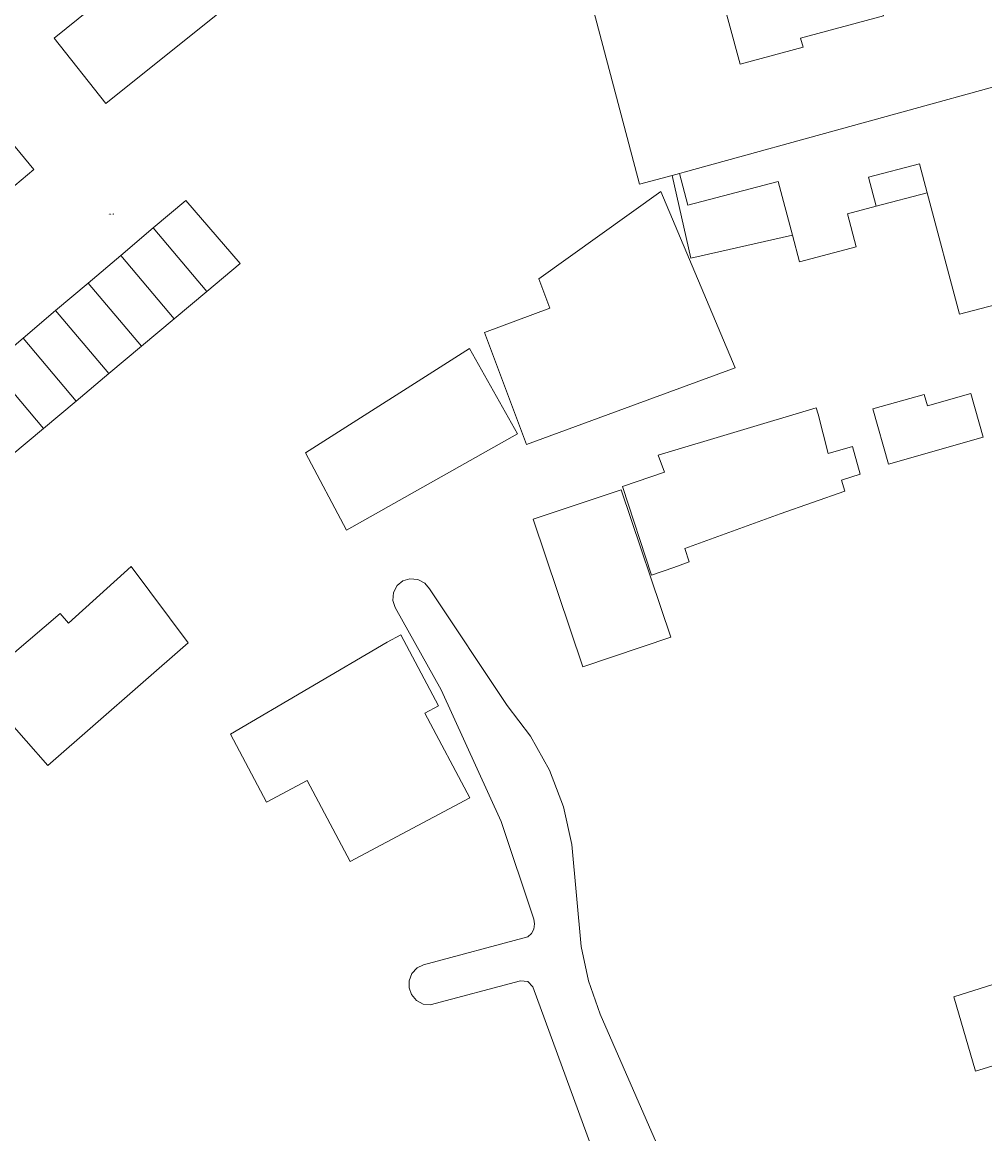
# Model space of a CAD drawing. Header units: metres. Extents: x 197457 to 198138, y 353986 to 354984.
# Tile 74 of 217: x 197714 to 197775, y 354213 to 354283. Entities that reach past the tile are written whole.
import ezdxf

# ---------------------------------------------------------------- set-up
doc = ezdxf.new("R2010")
doc.units = ezdxf.units.M
doc.header["$MEASUREMENT"] = 0
for name, color, linetype, lineweight in [('bijgebouw', 1, 'Continuous', 13), ('dakrand bijgebouw', 1, 'Continuous', 13), ('grens WOZ object', 7, 'Continuous', 0), ('hoofdgebouw', 1, 'Continuous', 0), ('Hoogtepunt', 7, 'Continuous', 0), ('insteek sloot', 5, 'Continuous', 0), ('tussenmuur', 1, 'Continuous', 13), ('tussenmuur bijgebouw (GBKN Zuid)', 1, 'Continuous', 13)]:
    doc.layers.add(name, color=color, linetype=linetype, lineweight=lineweight)
doc.styles.add('Style-WORKING', font='WORKING.shx')

msp = doc.modelspace()

# ---------------------------------------------------------------- linework, layer by layer
at = {"layer": 'bijgebouw', "linetype": 'Continuous', "lineweight": 13}
for p, q in [((197722.779, 354270.446), (197720.718, 354268.701)), ((197720.718, 354268.701), (197718.658, 354266.957)), ((197716.598, 354265.213), (197718.658, 354266.957)), ((197726.176, 354266.433), (197724.108, 354264.697)), ((197714.538, 354263.469), (197716.598, 354265.213)), ((197724.108, 354264.697), (197722.041, 354262.961)), ((197712.477, 354261.724), (197714.538, 354263.469)), ((197722.041, 354262.961), (197719.974, 354261.226)), ((197719.974, 354261.226), (197717.906, 354259.49)), ((197717.906, 354259.49), (197715.839, 354257.754)), ((197715.839, 354257.754), (197713.771, 354256.018))]:
    msp.add_line(p, q, dxfattribs=at)
at = {"layer": 'bijgebouw', "linetype": 'Continuous', "lineweight": 13, "flags": 128}
for points in [[(197730.035, 354286.559), (197719.784, 354278.316), (197716.503, 354282.452), (197727.677, 354291.491)], [(197711.748, 354278.319), (197715.223, 354274.139), (197713.213, 354272.467)], [(197722.779, 354270.446), (197724.839, 354272.19), (197728.278, 354268.198), (197726.176, 354266.433)], [(197764.849, 354258.66), (197764.739, 354259.07), (197754.739, 354256.071), (197755.136, 354254.985), (197752.475, 354254.086), (197754.314, 354248.477), (197755.724, 354248.958)], [(197764.849, 354258.66), (197765.494, 354256.168), (197767.019, 354256.606)], [(197762.448, 354252.346), (197766.535, 354253.795), (197766.337, 354254.484), (197767.512, 354254.861), (197767.019, 354256.606)], [(197746.826, 354252.009), (197752.398, 354253.881), (197755.535, 354244.541), (197749.963, 354242.669), (197746.826, 354252.009)], [(197711.464, 354241.721), (197712.656, 354242.762), (197712.823, 354242.579), (197716.891, 354246.054), (197717.413, 354245.444), (197721.384, 354249.025), (197724.979, 354244.189)], [(197724.979, 354244.189), (197716.099, 354236.43), (197713.37, 354239.554)]]:
    msp.add_lwpolyline(points, dxfattribs=at)
at = {"layer": 'dakrand bijgebouw', "linetype": 'Continuous', "lineweight": 13, "flags": 128}
msp.add_lwpolyline([(197755.724, 354248.958), (197756.695, 354249.319), (197756.417, 354250.169), (197762.448, 354252.346)], dxfattribs=at)
at = {"layer": 'grens WOZ object', "linetype": 'Continuous', "lineweight": 0}
for p, q in [((197755.612, 354273.767), (197756.079, 354273.89)), ((197754.896, 354272.753), (197747.179, 354267.223)), ((197771.76, 354272.678), (197768.531, 354271.824)), ((197742.791, 354262.816), (197732.406, 354256.219)), ((197768.313, 354258.99), (197771.565, 354259.915)), ((197771.565, 354259.915), (197771.772, 354259.186)), ((197771.772, 354259.186), (197774.518, 354259.968)), ((197774.518, 354259.968), (197775.305, 354257.201)), ((197769.308, 354255.494), (197768.313, 354258.99)), ((197775.305, 354257.201), (197769.308, 354255.494)), ((197734.998, 354251.312), (197732.406, 354256.219))]:
    msp.add_line(p, q, dxfattribs=at)
at = {"layer": 'grens WOZ object', "linetype": 'Continuous', "lineweight": 0, "flags": 128}
for points in [[(197771.76, 354272.678), (197771.274, 354274.515), (197768.045, 354273.661), (197768.531, 354271.824)], [(197763.224, 354269.987), (197756.791, 354268.538), (197755.612, 354273.767)], [(197763.224, 354269.987), (197762.324, 354273.39), (197756.611, 354271.879), (197756.079, 354273.89)], [(197754.896, 354272.753), (197759.602, 354261.601), (197746.407, 354256.742)], [(197746.407, 354256.742), (197743.747, 354263.83), (197747.871, 354265.377), (197747.179, 354267.223)], [(197742.791, 354262.816), (197745.833, 354257.412), (197734.998, 354251.312)], [(197737.572, 354244.238), (197727.657, 354238.407), (197729.944, 354234.103), (197732.521, 354235.472), (197735.243, 354230.35), (197742.814, 354234.373), (197739.962, 354239.741)], [(197737.572, 354244.238), (197738.441, 354244.7), (197740.831, 354240.203), (197739.962, 354239.741)], [(197779.83, 354218.615), (197774.823, 354217.074), (197773.439, 354221.798), (197778.325, 354223.318), (197779.83, 354218.615)]]:
    msp.add_lwpolyline(points, dxfattribs=at)
at = {"layer": 'hoofdgebouw', "linetype": 'Continuous', "lineweight": 0}
for q in [(197771.76, 354272.678), (197782.57, 354267.313)]:
    msp.add_line((197773.792, 354264.992), q, dxfattribs=at)
at = {"layer": 'hoofdgebouw', "linetype": 'Continuous', "lineweight": 0, "flags": 128}
for points in [[(197767.038, 354291.105), (197768.991, 354283.864), (197763.748, 354282.45), (197763.902, 354281.88), (197759.915, 354280.805), (197757.774, 354288.741), (197749.983, 354286.717), (197753.556, 354273.223), (197755.612, 354273.767)], [(197768.531, 354271.824), (197766.713, 354271.343), (197767.265, 354269.255), (197763.669, 354268.304), (197763.224, 354269.987)]]:
    msp.add_lwpolyline(points, dxfattribs=at)
at = {"layer": 'insteek sloot', "linetype": 'Continuous', "lineweight": 0, "flags": 128}
for points in [[(197738.086, 354246.431), (197737.944, 354246.872), (197737.984, 354247.372), (197738.22, 354247.814), (197738.578, 354248.108), (197739.019, 354248.249), (197739.519, 354248.208), (197739.961, 354247.971), (197740.254, 354247.612), (197745.174, 354240.219), (197746.657, 354238.278), (197747.859, 354236.123), (197748.74, 354233.818), (197749.277, 354231.435), (197749.862, 354224.976), (197750.316, 354222.795), (197751.056, 354220.694), (197754.782, 354212.196)], [(197750.459, 354212.401), (197746.806, 354222.422), (197746.477, 354222.753), (197746.014, 354222.81), (197740.304, 354221.272), (197739.856, 354221.331), (197739.43, 354221.56), (197739.117, 354221.929), (197738.966, 354222.355), (197738.97, 354222.807), (197739.145, 354223.257), (197739.473, 354223.613), (197739.877, 354223.815), (197746.482, 354225.591), (197746.706, 354225.796), (197746.86, 354226.079), (197746.91, 354226.397), (197746.857, 354226.696), (197744.784, 354232.883), (197741.003, 354241.212), (197738.086, 354246.431)]]:
    msp.add_lwpolyline(points, dxfattribs=at)
at = {"layer": 'tussenmuur', "linetype": 'Continuous', "lineweight": 13, "flags": 128}
msp.add_lwpolyline([(197756.079, 354273.89), (197756.375, 354273.968), (197779.043, 354280.232)], dxfattribs=at)
at = {"layer": 'tussenmuur bijgebouw (GBKN Zuid)', "linetype": 'Continuous', "lineweight": 13}
for p, q in [((197726.176, 354266.433), (197722.779, 354270.446)), ((197724.108, 354264.697), (197720.718, 354268.701)), ((197722.041, 354262.961), (197718.658, 354266.957)), ((197719.974, 354261.226), (197716.598, 354265.213)), ((197717.906, 354259.49), (197714.538, 354263.469)), ((197715.839, 354257.754), (197712.477, 354261.724))]:
    msp.add_line(p, q, dxfattribs=at)

# ---------------------------------------------------------------- texts
at = {"layer": 'Hoogtepunt', "linetype": 'Continuous', "lineweight": 0, "style": 'Style-WORKING'}
msp.add_text('21.10', height=0.1, dxfattribs=at).set_placement((197719.955, 354271.269))
msp.add_text('21.10', height=0.1, dxfattribs=at).set_placement((197719.955, 354271.269))

doc.saveas('drawing.dxf')
